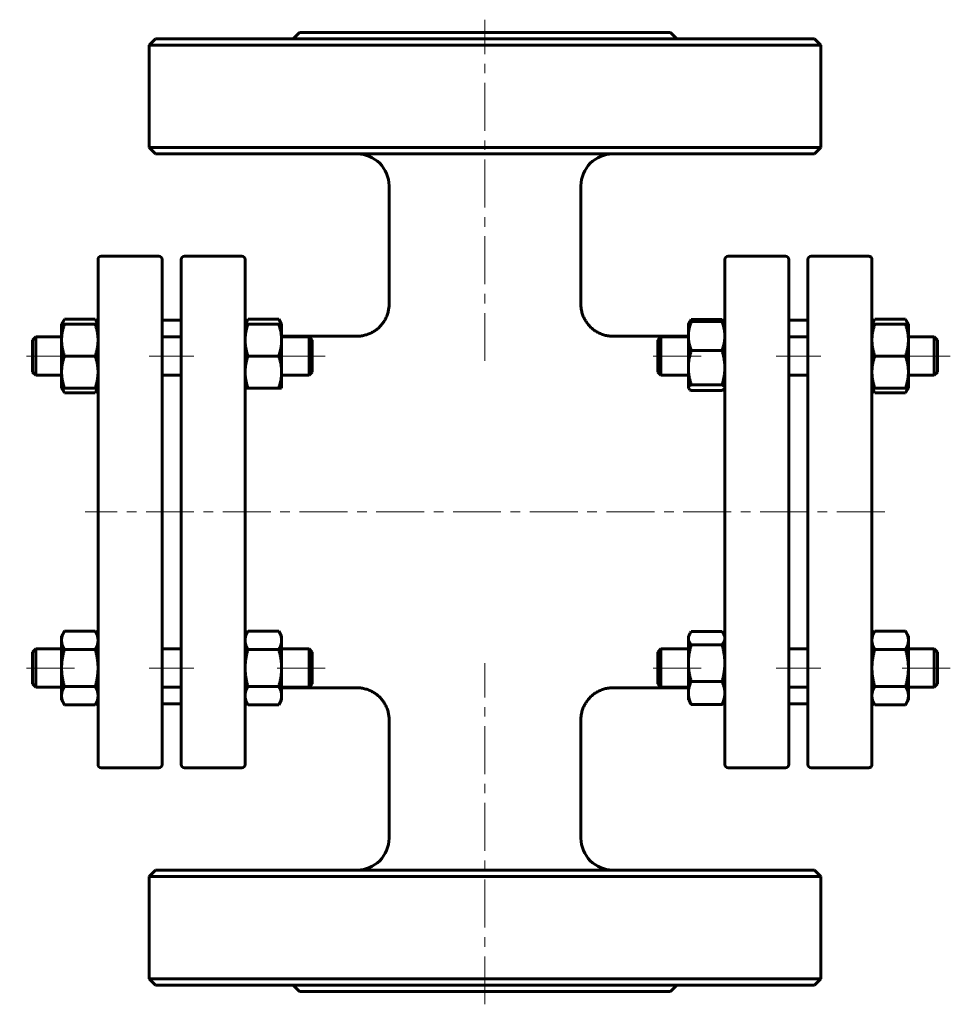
# Model space of a CAD drawing. Header units: millimetres. Extents: x 321 to 466, y 152 to 306.
import ezdxf

# ---------------------------------------------------------------- set-up
doc = ezdxf.new("R2010")
doc.units = ezdxf.units.MM
doc.linetypes.add('K5LT_AXLED', pattern=[12, 7.5, -1.5, 1.5, -1.5])
doc.linetypes.add('K5LT_BASIC', pattern=[0])
doc.layers.add('Системный слой (1)', color=7, linetype='Continuous', true_color=0x6c6c6c)

# ---------------------------------------------------------------- blocks, each defined once
blk = doc.blocks.new('U0')
at = {"layer": 'Системный слой (1)', "linetype": 'K5LT_BASIC', "lineweight": 60}
for p, q in [((356.5, 258.96), (356.35, 258.69)), ((356.24, 258.43), (356.15, 258.18)), ((356.35, 258.69), (356.24, 258.43))]:
    blk.add_line(p, q, dxfattribs=at)
blk = doc.blocks.new('U1')
at = {"layer": 'Системный слой (1)', "linetype": 'K5LT_BASIC', "lineweight": 60}
for p, q in [((361.45, 258.69), (361.3, 258.96)), ((361.56, 258.43), (361.45, 258.69)), ((361.65, 258.18), (361.56, 258.43))]:
    blk.add_line(p, q, dxfattribs=at)
blk = doc.blocks.new('U2')
at = {"layer": 'Системный слой (1)', "linetype": 'K5LT_BASIC', "lineweight": 60}
for p, q in [((327.45, 248.18), (327.54, 247.94)), ((327.54, 247.94), (327.65, 247.68)), ((327.65, 247.68), (327.8, 247.41))]:
    blk.add_line(p, q, dxfattribs=at)
blk = doc.blocks.new('U3')
at = {"layer": 'Системный слой (1)', "linetype": 'K5LT_BASIC', "lineweight": 60}
for p, q in [((327.8, 258.96), (327.65, 258.69)), ((327.54, 258.43), (327.45, 258.18)), ((327.65, 258.69), (327.54, 258.43))]:
    blk.add_line(p, q, dxfattribs=at)
blk = doc.blocks.new('U4')
at = {"layer": 'Системный слой (1)', "linetype": 'K5LT_BASIC', "lineweight": 60}
for p, q in [((332.86, 247.94), (332.95, 248.18)), ((332.6, 247.41), (332.75, 247.68)), ((332.75, 247.68), (332.86, 247.94))]:
    blk.add_line(p, q, dxfattribs=at)
blk = doc.blocks.new('U5')
at = {"layer": 'Системный слой (1)', "linetype": 'K5LT_BASIC', "lineweight": 60}
for p, q in [((332.75, 258.69), (332.6, 258.96)), ((332.86, 258.43), (332.75, 258.69)), ((332.95, 258.18), (332.86, 258.43))]:
    blk.add_line(p, q, dxfattribs=at)
blk = doc.blocks.new('U6')
at = {"layer": 'Системный слой (1)', "linetype": 'K5LT_BASIC', "lineweight": 60}
for p, q in [((454.5, 258.96), (454.35, 258.69)), ((454.24, 258.43), (454.15, 258.18)), ((454.35, 258.69), (454.24, 258.43))]:
    blk.add_line(p, q, dxfattribs=at)
blk = doc.blocks.new('U7')
at = {"layer": 'Системный слой (1)', "linetype": 'K5LT_BASIC', "lineweight": 60}
for p, q in [((454.15, 248.18), (454.24, 247.94)), ((454.24, 247.94), (454.35, 247.68)), ((454.35, 247.68), (454.5, 247.41))]:
    blk.add_line(p, q, dxfattribs=at)
blk = doc.blocks.new('U8')
at = {"layer": 'Системный слой (1)', "linetype": 'K5LT_BASIC', "lineweight": 60}
for p, q in [((459.56, 247.94), (459.65, 248.18)), ((459.3, 247.41), (459.45, 247.68)), ((459.45, 247.68), (459.56, 247.94))]:
    blk.add_line(p, q, dxfattribs=at)
blk = doc.blocks.new('U9')
at = {"layer": 'Системный слой (1)', "linetype": 'K5LT_BASIC', "lineweight": 60}
for p, q in [((459.45, 258.69), (459.3, 258.96)), ((459.56, 258.43), (459.45, 258.69)), ((459.65, 258.18), (459.56, 258.43))]:
    blk.add_line(p, q, dxfattribs=at)
blk = doc.blocks.new('U10')
at = {"layer": 'Системный слой (1)', "linetype": 'K5LT_BASIC', "lineweight": 60}
for p, q in [((425.45, 209.52), (425.37, 209.29)), ((425.56, 209.76), (425.45, 209.52)), ((425.63, 209.87), (425.56, 209.76)), ((425.71, 209.99), (425.63, 209.87)), ((425.8, 210.1), (425.71, 209.99)), ((425.37, 209.29), (425.35, 209.05))]:
    blk.add_line(p, q, dxfattribs=at)
blk = doc.blocks.new('U11')
at = {"layer": 'Системный слой (1)', "linetype": 'K5LT_BASIC', "lineweight": 60}
for p, q in [((430.69, 209.99), (430.6, 210.1)), ((430.77, 209.87), (430.69, 209.99)), ((430.84, 209.76), (430.77, 209.87)), ((430.96, 209.52), (430.84, 209.76)), ((431.03, 209.29), (430.96, 209.52)), ((431.05, 209.05), (431.03, 209.29))]:
    blk.add_line(p, q, dxfattribs=at)
blk = doc.blocks.new('U12')
at = {"layer": 'Системный слой (1)', "linetype": 'K5LT_BASIC', "lineweight": 60}
for p, q in [((425.35, 248.24), (425.35, 248.2)), ((425.35, 248.2), (425.37, 248.17)), ((425.37, 248.17), (425.38, 248.13)), ((425.38, 248.13), (425.47, 248.03)), ((425.47, 248.03), (425.6, 247.92)), ((425.6, 247.92), (425.8, 247.81))]:
    blk.add_line(p, q, dxfattribs=at)
blk = doc.blocks.new('U13')
at = {"layer": 'Системный слой (1)', "linetype": 'K5LT_BASIC', "lineweight": 60}
for p, q in [((430.8, 247.92), (430.93, 248.03)), ((430.93, 248.03), (431.02, 248.13)), ((431.02, 248.13), (431.04, 248.17)), ((431.04, 248.17), (431.05, 248.2)), ((431.05, 248.2), (431.05, 248.24)), ((430.6, 247.81), (430.8, 247.92))]:
    blk.add_line(p, q, dxfattribs=at)
blk = doc.blocks.new('U14')
at = {"layer": 'Системный слой (1)', "linetype": 'K5LT_BASIC', "lineweight": 60}
for p, q in [((361.75, 201.29), (373.56, 201.29)), ((413.54, 201.29), (425.35, 201.29))]:
    blk.add_line(p, q, dxfattribs=at)
blk = doc.blocks.new('U15')
at = {"layer": 'Системный слой (1)', "linetype": 'K5LT_BASIC', "lineweight": 60}
for p, q in [((361.75, 256.29), (373.56, 256.29)), ((413.54, 256.29), (425.35, 256.29))]:
    blk.add_line(p, q, dxfattribs=at)
blk = doc.blocks.new('U16')
at = {"layer": 'Системный слой (1)', "linetype": 'K5LT_BASIC', "lineweight": 60}
for p, q in [((425.71, 258.78), (425.63, 258.66)), ((425.8, 258.89), (425.71, 258.78)), ((425.49, 258.4), (425.45, 258.33)), ((425.52, 258.48), (425.49, 258.4)), ((425.56, 258.55), (425.52, 258.48)), ((425.63, 258.66), (425.56, 258.55))]:
    blk.add_line(p, q, dxfattribs=at)
blk = doc.blocks.new('U17')
at = {"layer": 'Системный слой (1)', "linetype": 'K5LT_BASIC', "lineweight": 60}
for p, q in [((430.69, 258.78), (430.6, 258.89)), ((430.77, 258.66), (430.69, 258.78)), ((430.84, 258.55), (430.77, 258.66)), ((430.88, 258.48), (430.84, 258.55)), ((430.92, 258.4), (430.88, 258.48)), ((430.95, 258.33), (430.92, 258.4))]:
    blk.add_line(p, q, dxfattribs=at)

msp = doc.modelspace()

# ---------------------------------------------------------------- linework, layer by layer
at = {"layer": 'Системный слой (1)', "linetype": 'K5LT_AXLED', "lineweight": 18}
for p, q in [((393.55, 252.41), (393.55, 305.79)), ((329.35, 253.18), (320.8, 253.18)), ((348.05, 253.18), (341.05, 253.18)), ((368.55, 253.18), (359.75, 253.18)), ((427.35, 253.18), (418.55, 253.18)), ((446.05, 253.18), (439.05, 253.18)), ((466.3, 253.18), (457.75, 253.18)), ((456.05, 228.79), (331.05, 228.79)), ((393.55, 151.79), (393.55, 205.17)), ((329.35, 204.39), (320.8, 204.39)), ((348.05, 204.39), (341.05, 204.39)), ((368.55, 204.39), (359.75, 204.39)), ((427.35, 204.39), (418.55, 204.39)), ((446.05, 204.39), (439.05, 204.39)), ((466.3, 204.39), (457.75, 204.39))]:
    msp.add_line(p, q, dxfattribs=at)
at = {"layer": 'Системный слой (1)', "linetype": 'K5LT_BASIC', "lineweight": 60}
for p, q in [((364.55, 303.79), (363.55, 302.79)), ((364.55, 303.79), (422.55, 303.79)), ((422.55, 303.79), (423.55, 302.79)), ((342.05, 302.79), (341.05, 301.79)), ((445.05, 302.79), (342.05, 302.79)), ((445.05, 302.79), (446.05, 301.79)), ((341.05, 301.79), (446.05, 301.79)), ((341.05, 285.79), (341.05, 301.79)), ((446.05, 285.79), (446.05, 301.79)), ((342.05, 284.79), (341.05, 285.79)), ((446.05, 285.79), (341.05, 285.79)), ((445.05, 284.79), (446.05, 285.79)), ((342.05, 284.79), (445.05, 284.79)), ((378.56, 261.28), (378.55, 279.79)), ((408.55, 261.28), (408.55, 279.79)), ((333.05, 256.72), (333.05, 268.29)), ((333.55, 268.79), (342.55, 268.79)), ((343.05, 268.29), (343.05, 189.29)), ((346.05, 189.29), (346.05, 268.29)), ((355.55, 268.79), (346.55, 268.79)), ((356.05, 268.29), (356.05, 256.72)), ((431.05, 268.29), (431.05, 256.72)), ((440.55, 268.79), (431.55, 268.79)), ((441.05, 189.29), (441.05, 268.29)), ((444.05, 268.29), (444.05, 189.29)), ((444.55, 268.79), (453.55, 268.79)), ((454.05, 256.72), (454.05, 268.29)), ((327.35, 258.18), (327.8, 258.96)), ((327.8, 258.96), (332.6, 258.96)), ((333.05, 258.18), (332.6, 258.96)), ((343.05, 258.79), (346.05, 258.79)), ((356.05, 258.18), (356.5, 258.96)), ((356.5, 258.96), (361.3, 258.96)), ((361.75, 258.18), (361.3, 258.96)), ((425.8, 258.89), (430.6, 258.89)), ((441.05, 258.79), (444.05, 258.79)), ((454.05, 258.18), (454.5, 258.96)), ((454.5, 258.96), (459.3, 258.96)), ((459.75, 258.18), (459.3, 258.96)), ((327.35, 258.18), (327.8, 258.18)), ((327.35, 255.68), (327.35, 258.18)), ((327.8, 258.18), (332.6, 258.18)), ((332.6, 258.18), (333.05, 258.18)), ((356.05, 258.18), (356.5, 258.18)), ((356.5, 258.18), (361.3, 258.18)), ((361.3, 258.18), (361.75, 258.18)), ((361.75, 258.18), (361.75, 255.68)), ((425.35, 258.18), (425.38, 258.24)), ((425.35, 256.31), (425.35, 258.18)), ((425.38, 258.24), (425.56, 258.55)), ((425.8, 258.56), (430.6, 258.56)), ((431.02, 258.24), (430.84, 258.55)), ((431.05, 258.18), (431.02, 258.24)), ((454.05, 258.18), (454.5, 258.18)), ((454.5, 258.18), (459.3, 258.18)), ((459.3, 258.18), (459.75, 258.18)), ((459.75, 258.18), (459.75, 255.68)), ((322.8, 255.68), (323.3, 256.18)), ((322.8, 250.68), (322.8, 255.68)), ((323.3, 256.18), (323.3, 250.18)), ((323.3, 256.18), (327.35, 256.18)), ((327.35, 250.68), (327.35, 255.68)), ((333.05, 200.86), (333.05, 256.72)), ((343.05, 256.18), (346.05, 256.18)), ((356.05, 256.72), (356.05, 200.86)), ((361.75, 256.18), (366.05, 256.18)), ((361.75, 255.68), (361.75, 250.68)), ((366.55, 255.68), (366.05, 256.18)), ((366.05, 250.18), (366.05, 256.18)), ((366.55, 255.68), (366.55, 250.68)), ((420.55, 255.68), (421.05, 256.18)), ((420.55, 255.68), (420.55, 250.68)), ((421.05, 250.18), (421.05, 256.18)), ((421.05, 256.18), (425.35, 256.18)), ((425.35, 251.36), (425.35, 256.31)), ((431.05, 256.72), (431.05, 200.86)), ((441.05, 256.18), (444.05, 256.18)), ((454.05, 200.86), (454.05, 256.72)), ((459.75, 256.18), (463.8, 256.18)), ((459.75, 255.68), (459.75, 250.68)), ((463.8, 256.18), (463.8, 250.18)), ((464.3, 255.68), (463.8, 256.18)), ((464.3, 250.68), (464.3, 255.68)), ((327.8, 253.18), (332.6, 253.18)), ((356.5, 253.18), (361.3, 253.18)), ((425.8, 254.05), (430.6, 254.05)), ((454.5, 253.18), (459.3, 253.18)), ((425.35, 248.24), (425.35, 251.36)), ((322.8, 250.68), (323.3, 250.18)), ((323.3, 250.18), (327.35, 250.18)), ((327.35, 248.18), (327.35, 250.68)), ((343.05, 250.18), (346.05, 250.18)), ((361.75, 250.68), (361.75, 248.18)), ((361.75, 250.18), (366.05, 250.18)), ((366.55, 250.68), (366.05, 250.18)), ((420.55, 250.68), (421.05, 250.18)), ((421.05, 250.18), (425.35, 250.18)), ((441.05, 250.18), (444.05, 250.18)), ((459.75, 250.68), (459.75, 248.18)), ((459.75, 250.18), (463.8, 250.18)), ((464.3, 250.68), (463.8, 250.18)), ((327.8, 248.18), (327.35, 248.18)), ((327.35, 248.18), (327.8, 247.41)), ((327.8, 248.18), (332.6, 248.18)), ((333.05, 248.18), (332.6, 248.18)), ((333.05, 248.18), (332.6, 247.41)), ((356.5, 248.18), (356.05, 248.18)), ((356.5, 248.18), (361.3, 248.18)), ((361.75, 248.18), (361.3, 248.18)), ((425.35, 248.18), (425.35, 248.24)), ((425.35, 248.18), (425.38, 248.13)), ((425.8, 248.68), (430.6, 248.68)), ((431.05, 248.18), (431.02, 248.13)), ((454.05, 248.18), (454.5, 247.41)), ((454.5, 248.18), (454.05, 248.18)), ((454.5, 248.18), (459.3, 248.18)), ((459.75, 248.18), (459.3, 247.41)), ((459.75, 248.18), (459.3, 248.18)), ((327.8, 247.41), (332.6, 247.41)), ((425.8, 247.81), (430.6, 247.81)), ((454.5, 247.41), (459.3, 247.41)), ((327.35, 209.39), (327.8, 210.17)), ((327.8, 210.17), (332.6, 210.17)), ((333.05, 209.39), (332.6, 210.17)), ((356.05, 209.39), (356.5, 210.17)), ((356.5, 210.17), (361.3, 210.17)), ((361.75, 209.39), (361.3, 210.17)), ((425.35, 209.39), (425.56, 209.76)), ((425.8, 210.1), (430.6, 210.1)), ((431.05, 209.39), (430.84, 209.76)), ((454.05, 209.39), (454.5, 210.17)), ((454.5, 210.17), (459.3, 210.17)), ((459.75, 209.39), (459.3, 210.17)), ((327.35, 208.72), (327.35, 209.39)), ((327.35, 204.39), (327.35, 208.72)), ((361.75, 209.39), (361.75, 208.72)), ((361.75, 208.72), (361.75, 204.39)), ((425.35, 209.05), (425.35, 209.39)), ((425.35, 205.15), (425.35, 209.05)), ((425.8, 208), (430.6, 208)), ((459.75, 209.39), (459.75, 208.72)), ((459.75, 208.72), (459.75, 204.39)), ((322.8, 206.89), (323.3, 207.39)), ((322.8, 201.89), (322.8, 206.89)), ((323.3, 207.39), (323.3, 201.39)), ((323.3, 207.39), (327.35, 207.39)), ((327.8, 207.28), (332.6, 207.28)), ((343.05, 207.39), (346.05, 207.39)), ((356.5, 207.28), (361.3, 207.28)), ((361.75, 207.39), (366.05, 207.39)), ((366.05, 201.39), (366.05, 207.39)), ((366.55, 206.89), (366.05, 207.39)), ((366.55, 206.89), (366.55, 201.89)), ((420.55, 206.89), (421.05, 207.39)), ((420.55, 206.89), (420.55, 201.89)), ((421.05, 207.39), (425.35, 207.39)), ((421.05, 201.39), (421.05, 207.39)), ((441.05, 207.39), (444.05, 207.39)), ((454.5, 207.28), (459.3, 207.28)), ((459.75, 207.39), (463.8, 207.39)), ((464.3, 206.89), (463.8, 207.39)), ((463.8, 207.39), (463.8, 201.39)), ((464.3, 201.89), (464.3, 206.89)), ((425.35, 200.49), (425.35, 205.15)), ((327.35, 200.06), (327.35, 204.39)), ((361.75, 204.39), (361.75, 200.06)), ((459.75, 204.39), (459.75, 200.06)), ((322.8, 201.89), (323.3, 201.39)), ((366.55, 201.89), (366.05, 201.39)), ((420.55, 201.89), (421.05, 201.39)), ((425.8, 202.29), (430.6, 202.29)), ((464.3, 201.89), (463.8, 201.39)), ((323.3, 201.39), (327.35, 201.39)), ((327.8, 201.51), (332.6, 201.51)), ((333.05, 189.29), (333.05, 200.86)), ((343.05, 201.39), (346.05, 201.39)), ((356.05, 200.86), (356.05, 189.29)), ((356.5, 201.51), (361.3, 201.51)), ((361.75, 201.39), (366.05, 201.39)), ((421.05, 201.39), (425.35, 201.39)), ((425.35, 199.39), (425.35, 200.49)), ((431.05, 200.86), (431.05, 189.29)), ((441.05, 201.39), (444.05, 201.39)), ((454.05, 189.29), (454.05, 200.86)), ((454.5, 201.51), (459.3, 201.51)), ((459.75, 201.39), (463.8, 201.39)), ((327.35, 199.39), (327.35, 200.06)), ((327.35, 199.39), (327.8, 198.62)), ((333.05, 199.39), (332.6, 198.62)), ((343.05, 198.79), (346.05, 198.79)), ((356.05, 199.39), (356.5, 198.62)), ((361.75, 199.39), (361.3, 198.62)), ((361.75, 200.06), (361.75, 199.39)), ((425.35, 199.39), (425.56, 199.03)), ((425.8, 198.69), (430.6, 198.69)), ((431.05, 199.39), (430.84, 199.03)), ((441.05, 198.79), (444.05, 198.79)), ((454.05, 199.39), (454.5, 198.62)), ((459.75, 199.39), (459.3, 198.62)), ((459.75, 200.06), (459.75, 199.39)), ((327.8, 198.62), (332.6, 198.62)), ((356.5, 198.62), (361.3, 198.62)), ((454.5, 198.62), (459.3, 198.62)), ((378.55, 177.79), (378.56, 196.3)), ((408.55, 177.79), (408.55, 196.3)), ((333.55, 188.79), (342.55, 188.79)), ((355.55, 188.79), (346.55, 188.79)), ((440.55, 188.79), (431.55, 188.79)), ((444.55, 188.79), (453.55, 188.79)), ((342.05, 172.79), (341.05, 171.79)), ((445.05, 172.79), (342.05, 172.79)), ((445.05, 172.79), (446.05, 171.79)), ((341.05, 155.79), (341.05, 171.79)), ((341.05, 171.79), (446.05, 171.79)), ((446.05, 155.79), (446.05, 171.79)), ((446.05, 155.79), (341.05, 155.79)), ((342.05, 154.79), (341.05, 155.79)), ((445.05, 154.79), (446.05, 155.79)), ((342.05, 154.79), (445.05, 154.79)), ((364.55, 153.79), (363.55, 154.79)), ((422.55, 153.79), (423.55, 154.79)), ((364.55, 153.79), (422.55, 153.79))]:
    msp.add_line(p, q, dxfattribs=at)
for centre, radius, start, end in [((373.55, 279.79), 5, 0, 90), ((413.55, 279.79), 5, 90, 180), ((333.55, 268.29), 0.5, 90, 180), ((342.55, 268.29), 0.5, 0, 90), ((346.55, 268.29), 0.5, 90, 180), ((355.55, 268.29), 0.5, 0, 90), ((431.55, 268.29), 0.5, 90, 180), ((440.55, 268.29), 0.5, 0, 90), ((444.55, 268.29), 0.5, 90, 180), ((453.55, 268.29), 0.5, 0, 90), ((358.05, 258.29), 2, 180, 183.0041), ((429.05, 258.29), 2, 357.1213, 0), ((358.05, 199.29), 2, 177.1213, 180), ((429.05, 199.29), 2, 0, 2.8787), ((333.55, 189.29), 0.5, 180, 270), ((342.55, 189.29), 0.5, 270, 0), ((346.55, 189.29), 0.5, 180, 270), ((355.55, 189.29), 0.5, 270, 0), ((431.55, 189.29), 0.5, 180, 270), ((440.55, 189.29), 0.5, 270, 0), ((444.55, 189.29), 0.5, 180, 270), ((453.55, 189.29), 0.5, 270, 0), ((373.55, 177.79), 5, 270, 0), ((413.55, 177.79), 5, 180, 270)]:
    msp.add_arc(centre, radius, start, end, dxfattribs=at)
for points, knots in [([(378.56, 261.28), (378.56, 261.28), (378.56, 261.28), (378.56, 261.28), (378.56, 261.28), (378.56, 261.27), (378.56, 261.27), (378.56, 261.26), (378.56, 261.25), (378.56, 261.23), (378.56, 261.21), (378.55, 261.17), (378.55, 261.15), (378.55, 261.06), (378.55, 261.01), (378.54, 260.85), (378.53, 260.75), (378.48, 260.44), (378.44, 260.23), (378.34, 259.82), (378.27, 259.61), (378.1, 259.21), (378.01, 259.01), (377.79, 258.64), (377.67, 258.45), (377.41, 258.11), (377.27, 257.94), (376.96, 257.63), (376.81, 257.49), (376.48, 257.23), (376.3, 257.11), (375.94, 256.89), (375.74, 256.79), (375.33, 256.61), (375.11, 256.54), (374.68, 256.41), (374.46, 256.37), (374.02, 256.3), (373.79, 256.28), (373.56, 256.28)], [0, 0, 0, 0, 0.002926, 0.002926, 0.02077, 0.02077, 0.048999, 0.048999, 0.101728, 0.101728, 0.203456, 0.203456, 0.403183, 0.403183, 0.795177, 0.795177, 1.564248, 1.564248, 3.072555, 3.072555, 4.663225, 4.663225, 6.236164, 6.236164, 7.812669, 7.812669, 9.410727, 9.410727, 10.943869, 10.943869, 12.461018, 12.461018, 14.0753, 14.0753, 15.711071, 15.711071, 17.338089, 17.338089, 18.999068, 18.999068, 18.999068, 18.999068]), ([(408.55, 261.28), (408.55, 261.28), (408.55, 261.28), (408.55, 261.27), (408.55, 261.27), (408.55, 261.26), (408.55, 261.26), (408.55, 261.24), (408.55, 261.23), (408.55, 261.2), (408.55, 261.18), (408.55, 261.11), (408.55, 261.07), (408.56, 260.95), (408.56, 260.87), (408.59, 260.64), (408.61, 260.48), (408.68, 260.12), (408.74, 259.9), (408.88, 259.49), (408.96, 259.29), (409.15, 258.91), (409.26, 258.72), (409.5, 258.36), (409.63, 258.18), (409.92, 257.85), (410.07, 257.69), (410.4, 257.4), (410.57, 257.27), (410.92, 257.03), (411.1, 256.93), (411.49, 256.73), (411.7, 256.64), (412.12, 256.49), (412.34, 256.43), (412.78, 256.34), (413, 256.31), (413.33, 256.29), (413.43, 256.28), (413.54, 256.28)], [0, 0, 0, 0, 0.01492, 0.01492, 0.037299, 0.037299, 0.078328, 0.078328, 0.156657, 0.156657, 0.309584, 0.309584, 0.607978, 0.607978, 1.189846, 1.189846, 2.323743, 2.323743, 3.912045, 3.912045, 5.481276, 5.481276, 7.047821, 7.047821, 8.642991, 8.642991, 10.236805, 10.236805, 11.798459, 11.798459, 13.333794, 13.333794, 14.963322, 14.963322, 16.598356, 16.598356, 18.208879, 18.208879, 18.999068, 18.999068, 18.999068, 18.999068]), ([(378.56, 196.3), (378.56, 196.3), (378.56, 196.3), (378.56, 196.3), (378.56, 196.3), (378.56, 196.31), (378.56, 196.31), (378.56, 196.32), (378.56, 196.33), (378.56, 196.35), (378.56, 196.37), (378.55, 196.41), (378.55, 196.44), (378.55, 196.52), (378.55, 196.58), (378.54, 196.74), (378.52, 196.85), (378.48, 197.17), (378.44, 197.38), (378.33, 197.79), (378.25, 198), (378.09, 198.4), (377.99, 198.6), (377.77, 198.97), (377.65, 199.15), (377.39, 199.5), (377.24, 199.67), (376.95, 199.96), (376.8, 200.1), (376.48, 200.35), (376.3, 200.47), (375.94, 200.69), (375.74, 200.79), (375.33, 200.97), (375.11, 201.04), (374.68, 201.17), (374.46, 201.21), (374.02, 201.28), (373.79, 201.3), (373.56, 201.3)], [0, 0, 0, 0, 0.003226, 0.003226, 0.021418, 0.021418, 0.050319, 0.050319, 0.104379, 0.104379, 0.208757, 0.208757, 0.413773, 0.413773, 0.816321, 0.816321, 1.606452, 1.606452, 3.156781, 3.156781, 4.747713, 4.747713, 6.319619, 6.319619, 7.898264, 7.898264, 9.496496, 9.496496, 10.944056, 10.944056, 12.461187, 12.461187, 14.075504, 14.075504, 15.711395, 15.711395, 17.338623, 17.338623, 18.999065, 18.999065, 18.999065, 18.999065]), ([(408.55, 196.3), (408.55, 196.3), (408.55, 196.3), (408.55, 196.31), (408.55, 196.31), (408.55, 196.32), (408.55, 196.32), (408.55, 196.34), (408.55, 196.35), (408.55, 196.38), (408.55, 196.4), (408.55, 196.47), (408.55, 196.51), (408.56, 196.63), (408.56, 196.71), (408.59, 196.94), (408.61, 197.1), (408.68, 197.47), (408.74, 197.68), (408.88, 198.09), (408.96, 198.29), (409.15, 198.67), (409.26, 198.86), (409.5, 199.22), (409.63, 199.4), (409.92, 199.73), (410.07, 199.89), (410.4, 200.18), (410.57, 200.31), (410.92, 200.55), (411.1, 200.65), (411.49, 200.85), (411.7, 200.94), (412.12, 201.09), (412.34, 201.15), (412.78, 201.24), (413, 201.27), (413.33, 201.29), (413.43, 201.3), (413.54, 201.3)], [0, 0, 0, 0, 0.014968, 0.014968, 0.037421, 0.037421, 0.078585, 0.078585, 0.157169, 0.157169, 0.310596, 0.310596, 0.609966, 0.609966, 1.193737, 1.193737, 2.331343, 2.331343, 3.919957, 3.919957, 5.48127, 5.48127, 7.048123, 7.048123, 8.643581, 8.643581, 10.237581, 10.237581, 11.799278, 11.799278, 13.334658, 13.334658, 14.964297, 14.964297, 16.599527, 16.599527, 18.210197, 18.210197, 18.999065, 18.999065, 18.999065, 18.999065])]:
    msp.add_open_spline(points, degree=3, knots=knots, dxfattribs=at)
for points, weights in [([(327.8, 258.18), (327.35, 256.85), (327.35, 255.68)], [1, 1.0379548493, 1]), ([(333.05, 255.68), (333.05, 256.85), (332.6, 258.18)], [1, 1.0379548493, 1]), ([(356.5, 258.18), (356.05, 256.85), (356.05, 255.68)], [1, 1.0379548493, 1]), ([(361.75, 255.68), (361.75, 256.85), (361.3, 258.18)], [1, 1.0379548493, 1]), ([(425.8, 258.56), (425.35, 257.35), (425.35, 256.31)], [1, 1.0379548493, 1]), ([(425.38, 258.24), (425.47, 258.39), (425.8, 258.56)], [1.01511635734, 1.02753739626, 1]), ([(431.05, 256.31), (431.05, 257.35), (430.6, 258.56)], [1, 1.0379548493, 1]), ([(430.6, 258.56), (430.93, 258.39), (431.02, 258.24)], [1, 1.02753764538, 1.0151161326]), ([(454.5, 258.18), (454.05, 256.85), (454.05, 255.68)], [1, 1.0379548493, 1]), ([(459.75, 255.68), (459.75, 256.85), (459.3, 258.18)], [1, 1.0379548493, 1]), ([(327.35, 255.68), (327.35, 254.52), (327.8, 253.18)], [1, 1.0379548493, 1]), ([(332.6, 253.18), (333.05, 254.52), (333.05, 255.68)], [1, 1.0379548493, 1]), ([(356.05, 255.68), (356.05, 254.52), (356.5, 253.18)], [1, 1.0379548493, 1]), ([(361.3, 253.18), (361.75, 254.52), (361.75, 255.68)], [1, 1.0379548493, 1]), ([(425.35, 256.31), (425.35, 255.26), (425.8, 254.05)], [1, 1.0379548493, 1]), ([(430.6, 254.05), (431.05, 255.26), (431.05, 256.31)], [1, 1.0379548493, 1]), ([(454.05, 255.68), (454.05, 254.52), (454.5, 253.18)], [1, 1.0379548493, 1]), ([(459.3, 253.18), (459.75, 254.52), (459.75, 255.68)], [1, 1.0379548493, 1]), ([(327.8, 253.18), (327.35, 251.85), (327.35, 250.68)], [1, 1.0379548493, 1]), ([(333.05, 250.68), (333.05, 251.85), (332.6, 253.18)], [1, 1.0379548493, 1]), ([(356.5, 253.18), (356.05, 251.85), (356.05, 250.68)], [1, 1.0379548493, 1]), ([(361.75, 250.68), (361.75, 251.85), (361.3, 253.18)], [1, 1.0379548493, 1]), ([(425.8, 254.05), (425.35, 252.61), (425.35, 251.36)], [1, 1.0379548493, 1]), ([(431.05, 251.36), (431.05, 252.61), (430.6, 254.05)], [1, 1.0379548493, 1]), ([(454.5, 253.18), (454.05, 251.85), (454.05, 250.68)], [1, 1.0379548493, 1]), ([(459.75, 250.68), (459.75, 251.85), (459.3, 253.18)], [1, 1.0379548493, 1]), ([(425.35, 251.36), (425.35, 250.12), (425.8, 248.68)], [1, 1.0379548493, 1]), ([(430.6, 248.68), (431.05, 250.12), (431.05, 251.36)], [1, 1.0379548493, 1]), ([(327.35, 250.68), (327.35, 249.52), (327.8, 248.18)], [1, 1.0379548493, 1]), ([(332.6, 248.18), (333.05, 249.52), (333.05, 250.68)], [1, 1.0379548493, 1]), ([(356.05, 250.68), (356.05, 249.52), (356.5, 248.18)], [1, 1.0379548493, 1]), ([(361.3, 248.18), (361.75, 249.52), (361.75, 250.68)], [1, 1.0379548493, 1]), ([(454.05, 250.68), (454.05, 249.52), (454.5, 248.18)], [1, 1.0379548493, 1]), ([(459.3, 248.18), (459.75, 249.52), (459.75, 250.68)], [1, 1.0379548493, 1]), ([(425.8, 248.68), (425.35, 248.44), (425.35, 248.24)], [1, 1.0379548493, 1]), ([(431.05, 248.24), (431.05, 248.44), (430.6, 248.68)], [1, 1.0379548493, 1]), ([(327.8, 210.17), (327.35, 209.39), (327.35, 208.72)], [1, 1.0379548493, 1]), ([(333.05, 208.72), (333.05, 209.39), (332.6, 210.17)], [1, 1.0379548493, 1]), ([(356.5, 210.17), (356.05, 209.39), (356.05, 208.72)], [1, 1.0379548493, 1]), ([(361.75, 208.72), (361.75, 209.39), (361.3, 210.17)], [1, 1.0379548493, 1]), ([(454.5, 210.17), (454.05, 209.39), (454.05, 208.72)], [1, 1.0379548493, 1]), ([(459.75, 208.72), (459.75, 209.39), (459.3, 210.17)], [1, 1.0379548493, 1]), ([(327.35, 208.72), (327.35, 208.05), (327.8, 207.28)], [1, 1.0379548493, 1]), ([(332.6, 207.28), (333.05, 208.05), (333.05, 208.72)], [1, 1.0379548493, 1]), ([(356.05, 208.72), (356.05, 208.05), (356.5, 207.28)], [1, 1.0379548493, 1]), ([(361.3, 207.28), (361.75, 208.05), (361.75, 208.72)], [1, 1.0379548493, 1]), ([(425.35, 209.05), (425.35, 208.56), (425.8, 208)], [1, 1.0379548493, 1]), ([(425.8, 208), (425.35, 206.47), (425.35, 205.15)], [1, 1.0379548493, 1]), ([(430.6, 208), (431.05, 208.56), (431.05, 209.05)], [1, 1.0379548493, 1]), ([(431.05, 205.15), (431.05, 206.47), (430.6, 208)], [1, 1.0379548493, 1]), ([(454.05, 208.72), (454.05, 208.05), (454.5, 207.28)], [1, 1.0379548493, 1]), ([(459.3, 207.28), (459.75, 208.05), (459.75, 208.72)], [1, 1.0379548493, 1]), ([(327.8, 207.28), (327.35, 205.73), (327.35, 204.39)], [1, 1.0379548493, 1]), ([(333.05, 204.39), (333.05, 205.73), (332.6, 207.28)], [1, 1.0379548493, 1]), ([(356.5, 207.28), (356.05, 205.73), (356.05, 204.39)], [1, 1.0379548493, 1]), ([(361.75, 204.39), (361.75, 205.73), (361.3, 207.28)], [1, 1.0379548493, 1]), ([(454.5, 207.28), (454.05, 205.73), (454.05, 204.39)], [1, 1.0379548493, 1]), ([(459.75, 204.39), (459.75, 205.73), (459.3, 207.28)], [1, 1.0379548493, 1]), ([(425.35, 205.15), (425.35, 203.82), (425.8, 202.29)], [1, 1.0379548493, 1]), ([(430.6, 202.29), (431.05, 203.82), (431.05, 205.15)], [1, 1.0379548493, 1]), ([(327.35, 204.39), (327.35, 203.05), (327.8, 201.51)], [1, 1.0379548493, 1]), ([(332.6, 201.51), (333.05, 203.05), (333.05, 204.39)], [1, 1.0379548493, 1]), ([(356.05, 204.39), (356.05, 203.05), (356.5, 201.51)], [1, 1.0379548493, 1]), ([(361.3, 201.51), (361.75, 203.05), (361.75, 204.39)], [1, 1.0379548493, 1]), ([(454.05, 204.39), (454.05, 203.05), (454.5, 201.51)], [1, 1.0379548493, 1]), ([(459.3, 201.51), (459.75, 203.05), (459.75, 204.39)], [1, 1.0379548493, 1]), ([(425.8, 202.29), (425.35, 201.33), (425.35, 200.49)], [1, 1.0379548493, 1]), ([(431.05, 200.49), (431.05, 201.33), (430.6, 202.29)], [1, 1.0379548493, 1]), ([(327.8, 201.51), (327.35, 200.73), (327.35, 200.06)], [1, 1.0379548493, 1]), ([(333.05, 200.06), (333.05, 200.73), (332.6, 201.51)], [1, 1.0379548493, 1]), ([(356.5, 201.51), (356.05, 200.73), (356.05, 200.06)], [1, 1.0379548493, 1]), ([(361.75, 200.06), (361.75, 200.73), (361.3, 201.51)], [1, 1.0379548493, 1]), ([(425.35, 200.49), (425.35, 199.65), (425.8, 198.69)], [1, 1.0379548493, 1]), ([(430.6, 198.69), (431.05, 199.65), (431.05, 200.49)], [1, 1.0379548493, 1]), ([(454.5, 201.51), (454.05, 200.73), (454.05, 200.06)], [1, 1.0379548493, 1]), ([(459.75, 200.06), (459.75, 200.73), (459.3, 201.51)], [1, 1.0379548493, 1]), ([(327.35, 200.06), (327.35, 199.39), (327.8, 198.62)], [1, 1.0379548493, 1]), ([(332.6, 198.62), (333.05, 199.39), (333.05, 200.06)], [1, 1.0379548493, 1]), ([(356.05, 200.06), (356.05, 199.39), (356.5, 198.62)], [1, 1.0379548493, 1]), ([(361.3, 198.62), (361.75, 199.39), (361.75, 200.06)], [1, 1.0379548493, 1]), ([(425.8, 198.69), (425.66, 198.86), (425.56, 199.03)], [1, 1.0115374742, 1.01606065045]), ([(430.84, 199.03), (430.74, 198.86), (430.6, 198.69)], [1.01606085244, 1.01153773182, 1]), ([(454.05, 200.06), (454.05, 199.39), (454.5, 198.62)], [1, 1.0379548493, 1]), ([(459.3, 198.62), (459.75, 199.39), (459.75, 200.06)], [1, 1.0379548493, 1])]:
    msp.add_rational_spline(points, weights, degree=2, dxfattribs=at)

# ---------------------------------------------------------------- block references
at = {"layer": 'Системный слой (1)'}
for name in ['U3', 'U5', 'U0', 'U1', 'U16', 'U17', 'U6', 'U9', 'U15', 'U2', 'U4', 'U12', 'U13', 'U7', 'U8', 'U10', 'U11', 'U14']:
    msp.add_blockref(name, (0, 0), dxfattribs=at)

doc.saveas('drawing.dxf')
